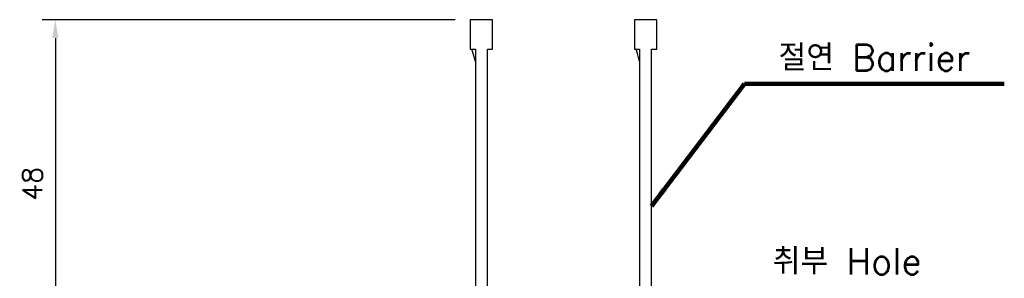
# Model space of a CAD drawing. Extents: x 2148 to 3980, y -907 to 1584.
# Tile 10 of 18: x 2924 to 3074, y 1416 to 1456. Entities that reach past the tile are written whole.
import ezdxf

# ---------------------------------------------------------------- set-up
doc = ezdxf.new("R2010")
doc.units = 0
doc.header["$LTSCALE"] = 3
doc.header["$MEASUREMENT"] = 0
doc.layers.get('0').update_dxf_attribs({"linetype": 'CONTINUOUS'})
doc.layers.get('Defpoints').update_dxf_attribs({"linetype": 'CONTINUOUS'})
doc.layers.add('di', color=3, linetype='CONTINUOUS')
doc.styles.add('KIM', font='ROMANS.shx', dxfattribs={"height": 5, "bigfont": 'GSG1.shx'})
doc.styles.get("Standard").update_dxf_attribs({"font": 'romans.shx', "height": 3, "bigfont": 'ghs.shx'})
doc.dimstyles.get("Standard").update_dxf_attribs({"dimtxt": 0.18, "dimasz": 0.18, "dimexe": 0.18, "dimexo": 0.0625, "dimgap": 0.09, "dimtad": 0, "dimtih": 1, "dimtoh": 1, "dimdec": 4, "dimzin": 0, "dimdsep": 46, "dimtxsty": 'Standard', "dimcen": 0.09, "dimadec": 0, "dimazin": 0, "dimtfac": 1, "dimtdec": 4, "dimtofl": 0, "dimtmove": 0, "dimatfit": 3, "dimfxl": 0, "dimtolj": 1, "dimtzin": 0, "dimarcsym": 0})
doc.dimstyles.new('STANDARD$0', dxfattribs={"dimtxt": 5, "dimasz": 5, "dimexe": 1, "dimexo": 2, "dimgap": 2, "dimtad": 1, "dimdec": 4, "dimzin": 12, "dimdsep": 46, "dimtxsty": 'KIM', "dimcen": -1, "dimdle": 0.1, "dimadec": 0, "dimazin": 0, "dimtfac": 1, "dimtdec": 4, "dimtmove": 0, "dimatfit": 3, "dimfxl": 0, "dimtolj": 1, "dimtzin": 0, "dimarcsym": 0})

# ---------------------------------------------------------------- blocks, each defined once
blk = doc.blocks.new('12323')
for p, q in [((3740.7, 1408.13), (3738.5, 1408.13)), ((3738.5, 1408.13), (3738.5, 1404.73)), ((3743, 1408.13), (3738.5, 1408.13)), ((3743, 1407.33), (3743, 1408.13)), ((3790.8, 1407.33), (3743, 1407.33)), ((3792.3, 1407.98), (3790.8, 1407.33)), ((3792.9, 1407.98), (3792.3, 1407.98)), ((3792.9, 1404.88), (3792.9, 1407.98)), ((3743, 1405.53), (3790.8, 1405.53)), ((3743, 1405.53), (3790.8, 1405.53)), ((3743, 1404.73), (3743, 1405.53)), ((3744.85, 1405.53), (3743.65, 1405.18)), ((3790.8, 1405.53), (3792.3, 1404.88)), ((3738.5, 1404.73), (3740.7, 1404.73)), ((3738.5, 1404.73), (3743, 1404.73)), ((3743.65, 1405.18), (3743, 1404.98)), ((3792.3, 1404.88), (3792.9, 1404.88))]:
    blk.add_line(p, q)
blk = doc.blocks.new('*D90')
at = {"layer": 'Defpoints', "color": 0}
for p in [(2992.58, 1455.61), (2929.68, 1405.91), (2971.38, 1405.91)]:
    blk.add_point(p, dxfattribs=at)
at = {"layer": 'di'}
for p, q in [((2990.58, 1455.61), (2927.68, 1455.61)), ((2929.68, 1452.81), (2929.68, 1408.71)), ((2969.38, 1405.91), (2927.68, 1405.91))]:
    blk.add_line(p, q, dxfattribs=at)
for points in [[(2929.21, 1452.81), (2930.15, 1452.81), (2929.68, 1455.61)], [(2929.21, 1408.71), (2930.15, 1408.71), (2929.68, 1405.91)]]:
    blk.add_solid(points, dxfattribs=at)
at = {"layer": 'di', "insert": (2926.18, 1430.6), "char_height": 3, "attachment_point": 5, "rotation": 90}
blk.add_mtext('\\A1;48', dxfattribs=at)

msp = doc.modelspace()

# ---------------------------------------------------------------- block references
at = {"layer": 'di', "rotation": 270}
for p in [(1588.15, 5194.109), (1613.15, 5194.109)]:
    msp.add_blockref('12323', p, dxfattribs=at)

# ---------------------------------------------------------------- texts
at = {"layer": 'di', "char_height": 4, "attachment_point": 7}
for s, insert in [('절연 Barrier', (3039.833, 1447.827)), ('취부 Hole', (3038.933, 1416.777))]:
    msp.add_mtext(s, dxfattribs=dict(at, insert=insert))

# ---------------------------------------------------------------- dimensions: what is measured, and where the dimension line sits
at = {"layer": 'di'}
dim = msp.add_linear_dim(base=(2929.679, 1405.911), p1=(2992.577, 1455.611), p2=(2971.376, 1405.911), angle=90, text='48', dimstyle='STANDARD$0', override={"dimtxt": 3, "dimasz": 2.8, "dimexe": 2, "dimdec": 2, "dimzin": 8, "dimtxsty": 'Standard', "dimcen": 0, "dimclrd": 256, "dimclre": 256, "dimclrt": 256, "dimadec": 2, "dimazin": 2, "dimtfac": 0.6, "dimtdec": 2, "dimtzin": 8, "dimlwd": 65535, "dimlwe": 65535, "dimarcsym": 1}, dxfattribs=at)
dim.commit()
dim.dimension.update_dxf_attribs({"geometry": '*D90', "text_midpoint": (2929.679, 1430.6), "dimtype": 160})

# ---------------------------------------------------------------- leaders
at = {"layer": 'di', "annotation_type": 0, "has_hookline": 1, "hookline_direction": 0, "text_width": 34.387}
msp.add_leader([(3020.476, 1427.211), (3034.633, 1445.827), (3037.833, 1445.827)], dimstyle='Standard', override={"dimtxt": 4, "dimasz": 3.2, "dimexe": 2, "dimexo": 2, "dimgap": 2, "dimtad": 1, "dimtih": 0, "dimtoh": 0, "dimdec": 2, "dimzin": 8, "dimcen": 0, "dimclrd": 256, "dimclre": 256, "dimclrt": 256, "dimadec": 2, "dimazin": 2, "dimtfac": 0.6, "dimtdec": 2, "dimtofl": 1, "dimtzin": 8, "dimlwd": 65535, "dimlwe": 65535, "dimarcsym": 1}, dxfattribs=at)

doc.saveas('drawing.dxf')
